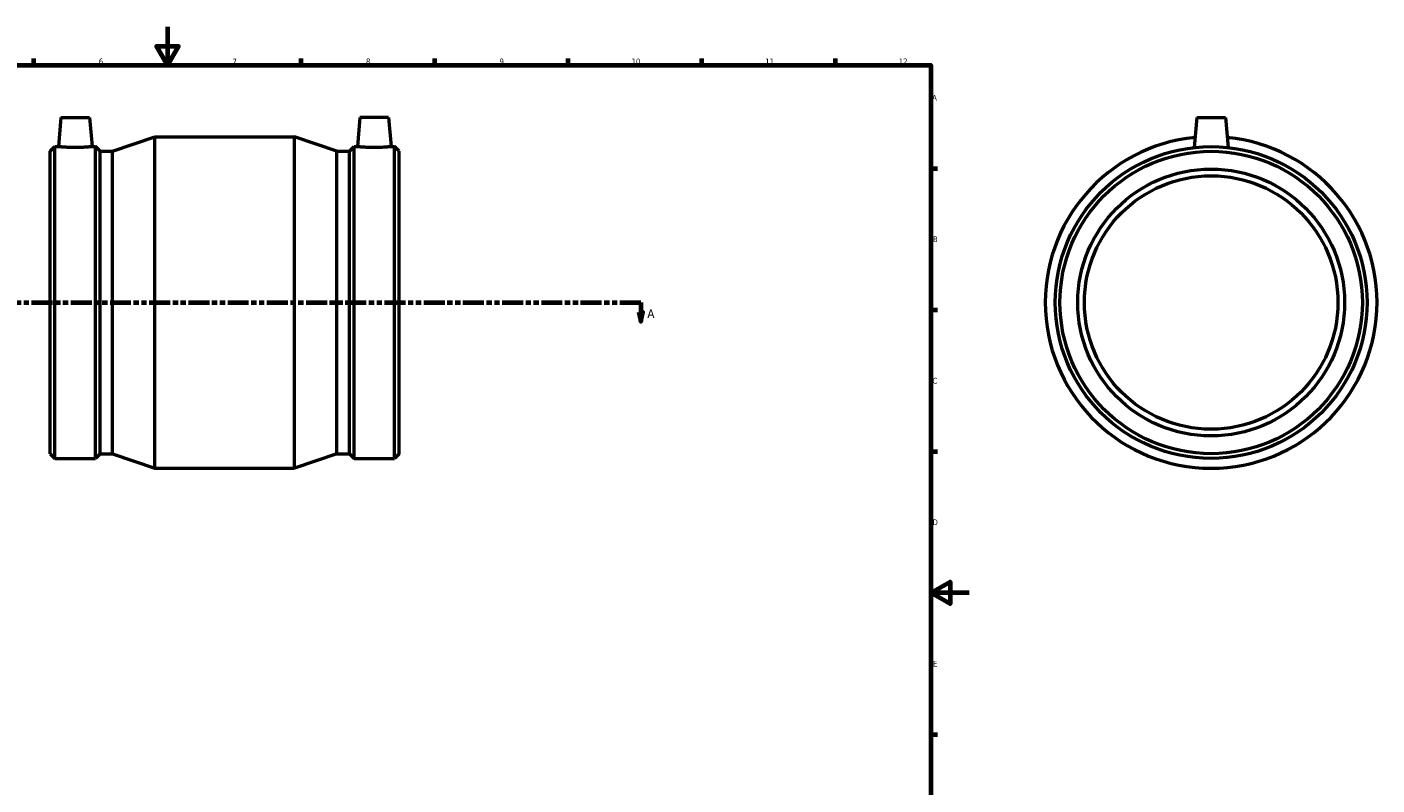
# Model space of a CAD drawing. Header units: millimetres. Extents: x -168 to 1055, y -220 to 1159.
# Tile 3 of 4: x 347 to 1055, y 196 to 594. Entities that reach past the tile are written whole.
import ezdxf

# ---------------------------------------------------------------- set-up
doc = ezdxf.new("R2010")
doc.units = ezdxf.units.MM
doc.linetypes.add('DOUBLE_DASH_CHAIN', pattern=[1.2403, 0.6614, -0.0827, 0.1654, -0.0827, 0.1654, -0.0827])
for name, color, linetype, lineweight in [('Border (ANSI)', 7, 'Continuous', 70), ('Section Line (ANSI)', 7, 'DOUBLE_DASH_CHAIN', 70), ('Visible (ANSI)', 7, 'Continuous', 50)]:
    doc.layers.add(name, color=color, linetype=linetype, lineweight=lineweight)
doc.styles.add('Label Text (ANSI)', font='tahoma.ttf')
doc.styles.add('Note Text (ANSI)', font='tahoma.ttf')

# ---------------------------------------------------------------- blocks, each defined once
blk = doc.blocks.new('Borders Default Border')
at = {"layer": 'Border (ANSI)'}
for p, q in [((350.42, 574), (350.42, 577.45)), ((490.58, 574), (490.58, 577.45)), ((560.67, 574), (560.67, 577.45)), ((630.75, 574), (630.75, 577.45)), ((700.83, 574), (700.83, 577.45)), ((770.92, 574), (770.92, 577.45)), ((821, 519.75), (824.45, 519.75)), ((821, 445.5), (824.45, 445.5)), ((821, 371.25), (824.45, 371.25)), ((821, 222.75), (824.45, 222.75))]:
    blk.add_line(p, q, dxfattribs=at)
at = {"layer": 'Border (ANSI)', "flags": 128}
for points in [[(420.5, 594), (420.5, 574), (414.73, 584), (426.27, 584), (420.5, 574)], [(20, 20), (20, 574), (821, 574), (821, 20), (20, 20)], [(841, 297), (821, 297), (831, 302.77), (831, 291.23), (821, 297)]]:
    blk.add_lwpolyline(points, dxfattribs=at)
at = {"layer": 'Border (ANSI)', "color": 230, "true_color": 0xff0080, "attachment_point": 7, "style": 'Note Text (ANSI)'}
for s, insert, char_height in [('6', (384.49, 574.34), 3.05), ('7', (454.6, 574.4), 3.05), ('8', (524.63, 574.33), 3.05), ('9', (594.7, 574.34), 3.05), ('10', (663.96, 574.34), 3.048), ('11', (734.04, 574.4), 3.048), ('12', (804.13, 574.4), 3.048), ('A', (821.63, 555.35), 3.05), ('B', (821.99, 481.1), 3.05), ('C', (821.8, 406.8), 3.05), ('D', (821.81, 332.6), 3.05), ('E', (822.05, 258.35), 3.05)]:
    blk.add_mtext(s, dxfattribs=dict(at, insert=insert, char_height=char_height))
blk = doc.blocks.new('2dTransSection0')
at = {"layer": 'Section Line (ANSI)', "linetype": 'DOUBLE_DASH_CHAIN', "ltscale": 16.586296}
blk.add_line((246.35, 449.43), (668.76, 449.43), dxfattribs=at)
at = {"layer": 'Section Line (ANSI)', "linetype": 'Continuous'}
for p, q in [((246.35, 449.43), (257.32, 449.43)), ((246.35, 449.43), (246.35, 444.43)), ((657.79, 449.43), (668.76, 449.43)), ((668.76, 449.43), (668.76, 444.43)), ((245.35, 444.43), (246.35, 439.43)), ((247.35, 444.43), (245.35, 444.43)), ((246.35, 444.43), (246.35, 439.43)), ((246.35, 439.43), (247.35, 444.43)), ((667.76, 444.43), (668.76, 439.43)), ((669.76, 444.43), (667.76, 444.43)), ((668.76, 444.43), (668.76, 439.43)), ((668.76, 439.43), (669.76, 444.43))]:
    blk.add_line(p, q, dxfattribs=at)
at = {"layer": 'Section Line (ANSI)', "linetype": 'Continuous', "flags": 128}
for points in [[(245.35, 444.43), (246.35, 439.43), (247.35, 444.43), (245.35, 444.43)], [(667.76, 444.43), (668.76, 439.43), (669.76, 444.43), (667.76, 444.43)]]:
    blk.add_lwpolyline(points, dxfattribs=at)
at = {"layer": 'Section Line (ANSI)'}
for points in [[(245.35, 444.43), (246.35, 439.43), (247.35, 444.43), (245.35, 444.43)], [(667.76, 444.43), (668.76, 439.43), (669.76, 444.43), (667.76, 444.43)]]:
    blk.add_solid(points, dxfattribs=at)
at = {"layer": 'Section Line (ANSI)', "char_height": 4.57, "attachment_point": 7, "style": 'Label Text (ANSI)'}
for insert in [(238.99, 441.36), (672.23, 441.36)]:
    blk.add_mtext('A', dxfattribs=dict(at, insert=insert))

msp = doc.modelspace()

# ---------------------------------------------------------------- linework, layer by layer
at = {"layer": 'Visible (ANSI)'}
for p, q in [((364.581, 546.427), (363.25, 531.207)), ((364.581, 546.427), (379.581, 546.427)), ((379.581, 546.427), (380.913, 531.207)), ((521.481, 546.427), (520.15, 531.207)), ((536.481, 546.427), (521.481, 546.427)), ((536.481, 546.427), (537.813, 531.207)), ((960.464, 546.427), (959.09, 530.725)), ((960.464, 546.427), (975.464, 546.427)), ((975.464, 546.427), (976.838, 530.725)), ((359.031, 528.754), (361.485, 531.207)), ((361.485, 367.647), (361.485, 531.207)), ((361.485, 531.207), (363.25, 531.207)), ((380.913, 531.207), (382.678, 531.207)), ((382.678, 367.647), (382.678, 531.207)), ((385.131, 528.754), (382.678, 531.207)), ((391.656, 528.754), (413.931, 536.427)), ((413.931, 362.427), (413.931, 536.427)), ((413.931, 536.427), (487.131, 536.427)), ((487.131, 362.427), (487.131, 536.427)), ((509.406, 528.754), (487.131, 536.427)), ((515.931, 528.754), (518.385, 531.207)), ((518.385, 367.647), (518.385, 531.207)), ((518.385, 531.207), (520.15, 531.207)), ((537.813, 531.207), (539.578, 531.207)), ((539.578, 367.647), (539.578, 531.207)), ((542.031, 528.754), (539.578, 531.207)), ((359.031, 370.101), (359.031, 528.754)), ((385.131, 370.101), (385.131, 528.754)), ((385.131, 528.754), (391.656, 528.754)), ((391.656, 370.101), (391.656, 528.754)), ((509.406, 370.101), (509.406, 528.754)), ((509.406, 528.754), (515.931, 528.754)), ((515.931, 370.101), (515.931, 528.754)), ((542.031, 370.101), (542.031, 528.754)), ((359.031, 370.101), (361.485, 367.647)), ((385.131, 370.101), (382.678, 367.647)), ((385.131, 370.101), (391.656, 370.101)), ((391.656, 370.101), (413.931, 362.427)), ((509.406, 370.101), (487.131, 362.427)), ((509.406, 370.101), (515.931, 370.101)), ((515.931, 370.101), (518.385, 367.647)), ((542.031, 370.101), (539.578, 367.647)), ((361.485, 367.647), (382.678, 367.647)), ((413.931, 362.427), (487.131, 362.427)), ((518.385, 367.647), (539.578, 367.647))]:
    msp.add_line(p, q, dxfattribs=at)
for radius in [81.78, 79.327, 70, 66.5]:
    msp.add_circle((967.964, 449.427), radius, dxfattribs=at)
msp.add_arc((967.964, 449.427), 87, 95.54761, 84.45239, dxfattribs=at)
for points, knots in [([(380.913, 531.207), (380.913, 531.207), (380.692, 531.182), (379.794, 531.092), (379.117, 531.028), (377.552, 530.906), (376.559, 530.842), (374.38, 530.75), (373.194, 530.725), (370.968, 530.725), (369.782, 530.75), (367.603, 530.842), (366.61, 530.906), (365.045, 531.028), (364.368, 531.092), (363.47, 531.182), (363.25, 531.207), (363.25, 531.207)], [1.3350106, 1.3350106, 1.3350106, 1.3350106, 1.6685793, 1.6685793, 2.0021481, 2.0021481, 2.3360846, 2.3360846, 2.6700211, 2.6700211, 3.0039577, 3.0039577, 3.3378942, 3.3378942, 3.6714629, 3.6714629, 4.0050317, 4.0050317, 4.0050317, 4.0050317]), ([(528.981, 530.725), (527.868, 530.725), (526.682, 530.75), (524.503, 530.842), (523.51, 530.906), (521.945, 531.028), (521.268, 531.092), (520.37, 531.182), (520.15, 531.207), (520.15, 531.207)], [0, 0, 0, 0, 0.3339365, 0.3339365, 0.667873, 0.667873, 1.0014418, 1.0014418, 1.3350106, 1.3350106, 1.3350106, 1.3350106]), ([(537.813, 531.207), (537.813, 531.207), (537.592, 531.182), (536.694, 531.092), (536.017, 531.028), (534.452, 530.906), (533.459, 530.842), (531.28, 530.75), (530.094, 530.725), (528.981, 530.725)], [4.0050317, 4.0050317, 4.0050317, 4.0050317, 4.3386005, 4.3386005, 4.6721693, 4.6721693, 5.0061058, 5.0061058, 5.3400423, 5.3400423, 5.3400423, 5.3400423])]:
    msp.add_open_spline(points, degree=3, knots=knots, dxfattribs=at)

# ---------------------------------------------------------------- block references
msp.add_blockref('Borders Default Border', (0, 0))
at = {"layer": 'Section Line (ANSI)'}
msp.add_blockref('2dTransSection0', (0, 0), dxfattribs=at)

doc.saveas('drawing.dxf')
